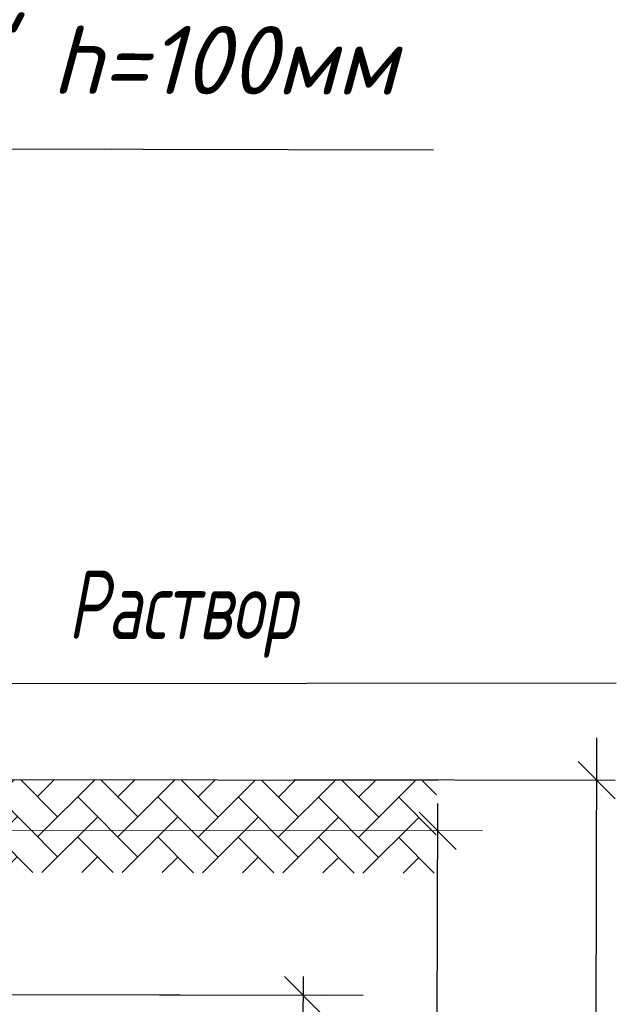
# Model space of a CAD drawing. Extents: x 0 to 361260, y 0 to 4201817.
# Tile 104 of 256: x 360702 to 360724, y 4199821 to 4199857. Entities that reach past the tile are written whole.
import ezdxf

# ---------------------------------------------------------------- set-up
doc = ezdxf.new("R2010")
doc.units = 0
doc.header["$LTSCALE"] = 0.5
doc.header["$MEASUREMENT"] = 0
doc.layers.add("navro'z", color=7, linetype='Continuous')
doc.layers.add('Д25', color=4, linetype='Continuous')
doc.styles.add('Nurbek', font='isocpeui.ttf')
pattern_1 = [(44.89306, (348286.366, 4198135.1716), (0.002740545, 1.46831945), [3.11478134, -1.03826045]), (134.89306, (348287.1015, 4198135.9044), (0.002740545, 1.46831945), [3.11478134, -1.03826045])]

# ---------------------------------------------------------------- blocks, each defined once
blk = doc.blocks.new('_Oblique')
at = {"color": 0, "linetype": 'ByBlock', "lineweight": -2}
blk.add_line((-0.5, -0.5), (0.5, 0.5), dxfattribs=at)

msp = doc.modelspace()

# ---------------------------------------------------------------- hatches: boundary and pattern name
at = {"layer": "navro'z", "transparency": 33554687}
h = msp.add_hatch(dxfattribs=at)
h.set_pattern_fill('AR-HBONE', color=0, scale=0.010219, angle=-0.1069, style=0)
h.set_pattern_definition(pattern_1)
h.paths.add_polyline_path([(360717.332, 4199829.044), (360680.997, 4199829.135), (360680.99, 4199825.737), (360717.326, 4199825.669)])
h = msp.add_hatch(dxfattribs=at)
h.set_pattern_fill('AR-HBONE', color=0, scale=0.010219, angle=-0.1069, style=0)
h.set_pattern_definition(pattern_1)
h.paths.add_polyline_path([(360717.332, 4199829.044), (360680.997, 4199829.135), (360680.99, 4199825.737), (360717.326, 4199825.669)])

# ---------------------------------------------------------------- linework, layer by layer
at = {"layer": "navro'z", "color": 0, "transparency": 33554687}
for p, q in [((360682.394, 4199852.185), (360705.179, 4199852.143)), ((360682.394, 4199852.185), (360717.223, 4199852.12)), ((360723.087, 4199771.461), (360723.198, 4199830.617)), ((360712.136, 4199829.095), (360723.876, 4199829.073)), ((360717.277, 4199771.472), (360717.382, 4199828.216)), ((360712.456, 4199821.888), (360712.362, 4199771.481)), ((360696.594, 4199821.237), (360714.659, 4199821.203)), ((360697.616, 4199821.235), (360713.136, 4199821.206))]:
    msp.add_line(p, q, dxfattribs=at)
at = {"layer": "navro'z", "color": 0, "lineweight": 25, "transparency": 33554687}
msp.add_line((360687.009, 4199832.593), (360723.914, 4199832.623), dxfattribs=at)
at = {"layer": "navro'z", "color": 7, "transparency": 33554687}
for p, q in [((360679.657, 4199829.138, 119.865), (360717.384, 4199829.067, 119.865)), ((360680.997, 4199829.135, 119.865), (360708.163, 4199829.085, 119.865))]:
    msp.add_line(p, q, dxfattribs=at)
at = {"layer": "navro'z", "color": 0, "lineweight": 20, "transparency": 33554687}
msp.add_line((360682.412, 4199827.282), (360719.019, 4199827.213), dxfattribs=at)

# ---------------------------------------------------------------- block references
at = {"layer": "navro'z", "color": 1, "transparency": 33554687, "xscale": 1.362546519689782, "yscale": 1.362546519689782, "zscale": 1.362546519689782, "rotation": 89.89306041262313}
for p in [(360723.195, 4199829.074), (360717.381, 4199827.216), (360712.455, 4199821.207)]:
    msp.add_blockref('_Oblique', p, dxfattribs=at)

# ---------------------------------------------------------------- texts
at = {"layer": 'Д25', "color": 7, "lineweight": 25, "transparency": 33554687, "style": 'Nurbek'}
msp.add_text('Люк "С/Т" h=100мм', height=2.5, rotation=359.8931, dxfattribs=at).set_placement((360685.697, 4199854.193))
at = {"layer": 'Д25', "color": 7, "lineweight": 25, "transparency": 33554687, "style": 'Nurbek', "width": 0.7}
msp.add_text('Раствор', height=2.5, rotation=359.8931, dxfattribs=at).set_placement((360703.856, 4199834.235))

doc.saveas('drawing.dxf')
